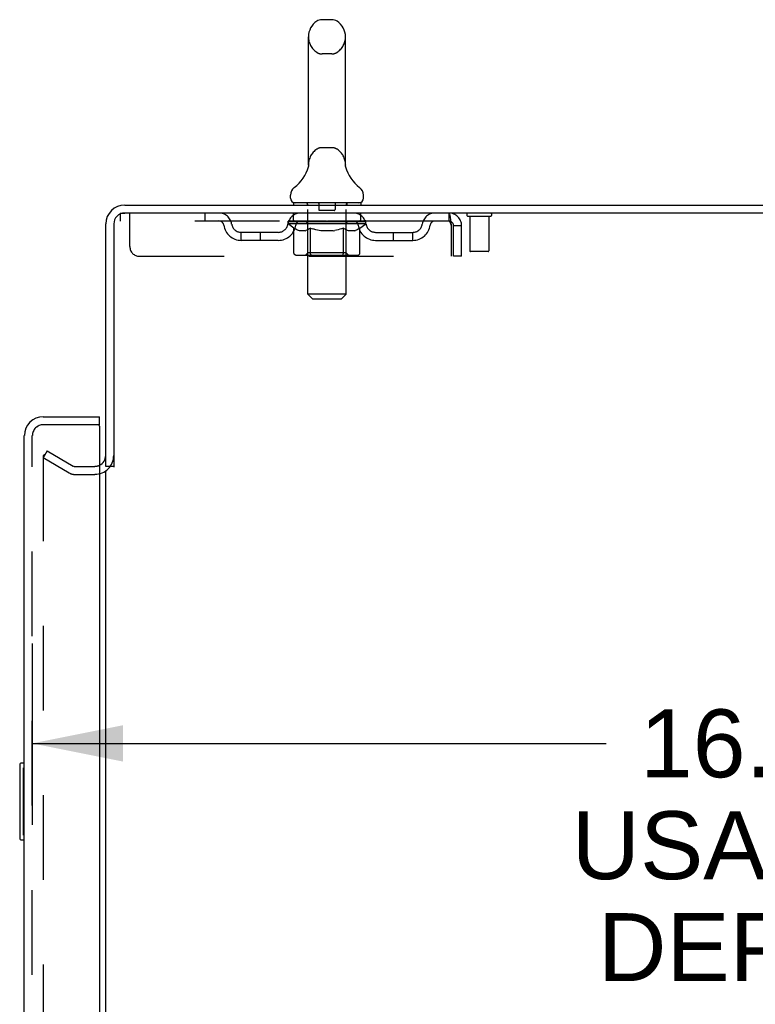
# Model space of a CAD drawing. Header units: inches. Extents: x 0 to 200, y 0 to 129.
# Tile 94 of 98: x 116 to 125, y 72 to 85. Entities that reach past the tile are written whole.
import ezdxf

# ---------------------------------------------------------------- set-up
doc = ezdxf.new("R2010")
doc.units = ezdxf.units.IN
doc.header["$LTSCALE"] = 11
doc.header["$MEASUREMENT"] = 0
doc.linetypes.add('HIDDEN', pattern=[0.2, 0.1, -0.1])
doc.layers.get('0').update_dxf_attribs({"linetype": 'CONTINUOUS'})
for name, color, linetype in [('DEFAULT_2', 8, 'HIDDEN'), ('DIMENSIONS', 7, 'CONTINUOUS'), ('DOOR_ASSEMBLY', 7, 'CONTINUOUS')]:
    doc.layers.add(name, color=color, linetype=linetype)
doc.styles.get("Standard").update_dxf_attribs({"font": 'arial.ttf'})
doc.dimstyles.new('DIMSTYLE_1', dxfattribs={"dimtxt": 0.882353, "dimasz": 1.176471, "dimexe": 0.09, "dimexo": 0.07, "dimgap": 0.0375, "dimtad": 0, "dimtih": 1, "dimtoh": 1, "dimzin": 4, "dimdsep": 46, "dimtxsty": 'Standard', "dimblk": '_FILLED', "dimblk1": '_FILLED', "dimblk2": '_FILLED', "dimcen": 0.09, "dimadec": 3, "dimazin": 1, "dimtfac": 1, "dimtdec": 3, "dimtofl": 0, "dimtmove": 0, "dimatfit": 3, "dimldrblk": '_FILLED', "dimfxl": 0, "dimtolj": 1, "dimtzin": 4, "dimarcsym": 0})

# ---------------------------------------------------------------- blocks, each defined once
blk = doc.blocks.new('_FILLED')
at = {"color": 0, "linetype": 'ByBlock'}
blk.add_solid([(0, 0), (-1, 0.2), (-1, -0.2)], dxfattribs=at)
blk = doc.blocks.new('*D2')
at = {"layer": 'DIMENSIONS', "color": 2, "linetype": 'Continuous'}
for p, q in [((116.007, 77.094), (116.007, 74.739)), ((132.632, 77.094), (132.632, 74.739)), ((116.007, 75.797), (123.464, 75.797)), ((132.632, 75.797), (127.429, 75.797))]:
    blk.add_line(p, q, dxfattribs=at)
at = {"layer": 'DIMENSIONS', "color": 2, "linetype": 'Continuous', "xscale": 1.1764705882, "yscale": 1.1764705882, "zscale": 1.1764705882, "rotation": 180}
blk.add_blockref('_FILLED', (116.007, 75.797), dxfattribs=at)
at = {"layer": 'DIMENSIONS', "color": 2, "linetype": 'Continuous', "xscale": 1.1764705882, "yscale": 1.1764705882, "zscale": 1.1764705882}
blk.add_blockref('_FILLED', (132.632, 75.797), dxfattribs=at)
at = {"layer": 'DIMENSIONS', "color": 2, "linetype": 'Continuous', "insert": (125.446, 76.239), "char_height": 0.8824, "width": 4.85458, "attachment_point": 2, "line_spacing_factor": 0.9}
blk.add_mtext('16.63\\PUSABLE\\PDEPTH', dxfattribs=at)

msp = doc.modelspace()

# ---------------------------------------------------------------- linework, layer by layer
at = {"color": 7, "linetype": 'Continuous'}
for p, q in [((119.9, 85.2), (119.772, 85.2)), ((119.595, 83.315), (119.595, 84.978)), ((120.078, 83.315), (120.078, 84.978)), ((119.593, 83.285), (119.592, 83.284)), ((119.592, 83.284), (119.592, 83.283)), ((119.592, 83.284), (119.592, 83.283)), ((119.594, 83.291), (119.593, 83.29)), ((119.594, 83.29), (119.593, 83.289)), ((119.593, 83.29), (119.593, 83.289)), ((119.593, 83.289), (119.593, 83.289)), ((119.593, 83.289), (119.593, 83.288)), ((119.593, 83.288), (119.593, 83.287)), ((119.593, 83.288), (119.593, 83.287)), ((119.593, 83.287), (119.593, 83.285)), ((119.593, 83.287), (119.593, 83.286)), ((119.593, 83.286), (119.593, 83.285)), ((119.595, 83.302), (119.594, 83.3)), ((119.594, 83.301), (119.594, 83.3)), ((119.594, 83.3), (119.594, 83.299)), ((119.594, 83.3), (119.594, 83.298)), ((119.594, 83.299), (119.594, 83.298)), ((119.594, 83.298), (119.594, 83.297)), ((119.594, 83.298), (119.594, 83.297)), ((119.594, 83.297), (119.594, 83.296)), ((119.594, 83.296), (119.594, 83.295)), ((119.594, 83.296), (119.594, 83.296)), ((119.594, 83.295), (119.594, 83.294)), ((119.594, 83.294), (119.594, 83.294)), ((119.594, 83.294), (119.594, 83.293)), ((119.594, 83.293), (119.594, 83.292)), ((119.594, 83.293), (119.594, 83.292)), ((119.594, 83.292), (119.594, 83.291)), ((119.594, 83.292), (119.594, 83.291)), ((119.595, 83.31), (119.595, 83.315)), ((119.595, 83.31), (119.595, 83.309)), ((119.595, 83.309), (119.595, 83.308)), ((119.595, 83.309), (119.595, 83.308)), ((119.595, 83.308), (119.595, 83.307)), ((119.595, 83.307), (119.595, 83.307)), ((119.595, 83.306), (119.595, 83.306)), ((119.595, 83.305), (119.595, 83.304)), ((119.595, 83.304), (119.595, 83.304)), ((119.595, 83.304), (119.595, 83.303)), ((119.595, 83.303), (119.595, 83.302)), ((119.595, 83.302), (119.595, 83.301)), ((120.078, 83.315), (120.078, 83.31)), ((120.078, 83.309), (120.078, 83.31)), ((120.078, 83.31), (120.078, 83.31)), ((120.078, 83.303), (120.078, 83.304)), ((120.078, 83.302), (120.078, 83.303)), ((120.078, 83.301), (120.078, 83.302)), ((120.078, 83.302), (120.078, 83.302)), ((120.078, 83.3), (120.078, 83.301)), ((120.078, 83.301), (120.078, 83.301)), ((120.078, 83.299), (120.078, 83.3)), ((120.078, 83.298), (120.078, 83.299)), ((120.078, 83.299), (120.078, 83.299)), ((120.078, 83.297), (120.078, 83.298)), ((120.078, 83.298), (120.078, 83.298)), ((120.078, 83.296), (120.078, 83.297)), ((120.078, 83.297), (120.078, 83.297)), ((120.078, 83.294), (120.078, 83.296)), ((120.078, 83.295), (120.078, 83.296)), ((120.078, 83.294), (120.078, 83.295)), ((120.078, 83.293), (120.078, 83.294)), ((120.078, 83.293), (120.078, 83.294)), ((120.078, 83.292), (120.078, 83.293)), ((120.079, 83.291), (120.078, 83.292)), ((120.079, 83.291), (120.078, 83.292)), ((120.079, 83.29), (120.079, 83.291)), ((120.079, 83.289), (120.079, 83.29)), ((120.079, 83.288), (120.079, 83.289)), ((120.079, 83.288), (120.079, 83.289)), ((120.079, 83.287), (120.079, 83.288)), ((120.079, 83.286), (120.079, 83.287)), ((120.079, 83.285), (120.079, 83.286)), ((120.08, 83.284), (120.079, 83.285)), ((120.08, 83.284), (120.08, 83.285)), ((120.08, 83.283), (120.08, 83.284)), ((119.589, 83.27), (119.589, 83.27)), ((120.083, 83.27), (120.083, 83.271)), ((119.361, 82.882), (119.361, 82.92)), ((120.311, 82.882), (120.311, 82.92)), ((119.399, 82.822), (119.399, 82.792)), ((120.274, 82.822), (119.399, 82.822)), ((120.274, 82.822), (120.274, 82.792)), ((117.065, 79.396), (116.961, 79.396))]:
    msp.add_line(p, q, dxfattribs=at)
at = {"color": 3, "linetype": 'Continuous'}
for p, q in [((117.208, 82.792), (134.909, 82.792)), ((134.871, 82.688), (117.208, 82.688)), ((116.961, 79.396), (116.961, 82.546)), ((117.065, 82.546), (117.065, 79.385)), ((116.961, 18.24), (116.961, 79.344))]:
    msp.add_line(p, q, dxfattribs=at)
at = {"color": 7, "linetype": 'Continuous'}
for points in [[(119.595, 83.307), (119.595, 83.306), (119.595, 83.305)], [(120.078, 83.304), (120.078, 83.305), (120.078, 83.306), (120.078, 83.306), (120.078, 83.307), (120.078, 83.308), (120.078, 83.308), (120.078, 83.309)], [(120.078, 83.306), (120.078, 83.306), (120.078, 83.307), (120.078, 83.308), (120.078, 83.308), (120.078, 83.309)], [(120.078, 83.304), (120.078, 83.304), (120.078, 83.305)]]:
    msp.add_lwpolyline(points, dxfattribs=at)
for centre, radius, start, end in [((119.836, 84.978), 0.241, 123.1848, 180), ((119.772, 85.075), 0.125, 90, 123.1848), ((119.9, 85.075), 0.125, 56.8152, 90), ((119.836, 84.978), 0.241, 0, 56.8152), ((119.112, 83.421), 0.5, 306.7414, 344.6791), ((120.56, 83.421), 0.5, 195.3209, 233.2586), ((119.486, 82.92), 0.125, 126.7414, 180), ((120.186, 82.92), 0.125, 0, 53.2586), ((119.421, 82.882), 0.06, 180, 270), ((120.251, 82.882), 0.06, 270, 360)]:
    msp.add_arc(centre, radius, start, end, dxfattribs=at)
at = {"color": 3, "linetype": 'Continuous'}
for centre, radius, start, end in [((117.208, 82.546), 0.246, 90, 180), ((117.208, 82.546), 0.142, 90, 180), ((116.819, 79.539), 0.142, 296.4703, 360)]:
    msp.add_arc(centre, radius, start, end, dxfattribs=at)
at = {"layer": 'DEFAULT_2', "color": 8, "linetype": 'HIDDEN'}
for p, q in [((119.9, 84.755), (119.772, 84.755)), ((119.9, 83.537), (119.772, 83.537)), ((119.589, 83.271), (119.589, 83.27)), ((119.589, 83.27), (119.589, 83.27)), ((119.589, 83.27), (119.589, 83.27)), ((119.589, 83.27), (119.589, 83.27)), ((119.589, 83.27), (119.589, 83.27)), ((120.083, 83.27), (120.083, 83.27)), ((119.579, 82.822), (119.579, 82.792)), ((119.587, 81.632), (119.587, 82.792)), ((119.731, 82.812), (119.731, 82.732)), ((119.941, 82.812), (119.941, 82.732)), ((120.085, 81.632), (120.085, 82.792)), ((120.094, 82.822), (120.094, 82.792)), ((117.149, 82.688), (117.149, 82.584)), ((117.149, 82.688), (117.208, 82.688)), ((117.274, 82.251), (117.274, 82.688)), ((118.249, 82.688), (118.249, 82.584)), ((119.399, 82.584), (119.399, 82.688)), ((119.931, 82.722), (119.741, 82.722)), ((120.274, 82.584), (120.274, 82.688)), ((121.419, 82.688), (121.419, 82.584)), ((121.421, 82.687), (121.419, 82.688)), ((121.957, 82.645), (121.673, 82.645)), ((121.691, 82.645), (121.691, 82.198)), ((121.939, 82.645), (121.939, 82.198)), ((121.419, 82.584), (117.149, 82.584)), ((119.33, 82.547), (119.33, 82.579)), ((119.33, 82.579), (119.575, 82.579)), ((119.407, 82.492), (119.33, 82.547)), ((120.342, 82.547), (119.33, 82.547)), ((119.331, 82.579), (119.331, 82.582)), ((119.427, 82.581), (119.331, 82.582)), ((119.338, 82.579), (119.338, 82.584)), ((119.345, 82.576), (119.345, 82.579)), ((119.345, 82.576), (120.328, 82.576)), ((119.352, 82.576), (119.352, 82.579)), ((119.352, 82.576), (119.352, 82.579)), ((119.36, 82.579), (119.36, 82.584)), ((119.373, 82.576), (119.373, 82.579)), ((119.375, 82.576), (119.375, 82.579)), ((119.398, 82.579), (119.398, 82.584)), ((119.409, 82.576), (119.409, 82.579)), ((119.411, 82.576), (119.411, 82.579)), ((119.427, 82.579), (119.427, 82.581)), ((119.448, 82.579), (119.448, 82.584)), ((119.449, 82.576), (119.449, 82.579)), ((119.45, 82.576), (119.45, 82.579)), ((119.452, 82.576), (119.452, 82.579)), ((119.458, 82.576), (119.458, 82.579)), ((119.458, 82.576), (119.458, 82.579)), ((119.461, 82.576), (119.461, 82.579)), ((119.464, 82.576), (119.464, 82.579)), ((119.467, 82.576), (119.467, 82.579)), ((119.478, 82.576), (119.478, 82.579)), ((119.493, 82.576), (119.493, 82.581)), ((119.493, 82.576), (119.493, 82.579)), ((119.51, 82.576), (119.51, 82.579)), ((119.51, 82.576), (119.51, 82.579)), ((119.511, 82.579), (119.511, 82.584)), ((119.518, 82.576), (119.518, 82.579)), ((119.522, 82.576), (119.522, 82.579)), ((119.529, 82.576), (119.529, 82.579)), ((119.538, 82.576), (119.538, 82.582)), ((119.551, 82.576), (119.551, 82.579)), ((119.553, 82.576), (119.553, 82.579)), ((119.575, 82.576), (119.575, 82.579)), ((119.628, 82.579), (119.579, 82.579)), ((119.583, 82.579), (119.583, 82.584)), ((119.586, 82.17), (119.586, 82.544)), ((119.588, 82.576), (119.588, 82.579)), ((119.592, 82.576), (119.592, 82.579)), ((119.597, 82.576), (119.597, 82.583)), ((119.6, 82.576), (119.6, 82.579)), ((119.609, 82.576), (119.609, 82.579)), ((119.628, 82.576), (119.628, 82.579)), ((119.688, 82.579), (119.641, 82.579)), ((119.657, 82.576), (119.657, 82.579)), ((119.663, 82.579), (119.663, 82.584)), ((119.666, 82.576), (119.666, 82.579)), ((119.668, 82.576), (119.668, 82.583)), ((119.67, 82.576), (119.67, 82.579)), ((119.676, 82.576), (119.676, 82.579)), ((119.688, 82.576), (119.688, 82.579)), ((119.753, 82.579), (119.709, 82.579)), ((119.719, 82.576), (119.719, 82.579)), ((119.745, 82.579), (119.836, 82.584)), ((119.748, 82.579), (119.748, 82.584)), ((119.749, 82.584), (119.748, 82.584)), ((119.749, 82.579), (119.749, 82.584)), ((119.749, 82.576), (119.749, 82.579)), ((119.752, 82.576), (119.752, 82.579)), ((119.753, 82.576), (119.753, 82.579)), ((119.753, 82.576), (119.753, 82.579)), ((119.819, 82.579), (119.781, 82.579)), ((119.785, 82.576), (119.785, 82.579)), ((119.819, 82.576), (119.819, 82.579)), ((119.834, 82.579), (119.834, 82.579)), ((119.834, 82.576), (119.834, 82.579)), ((119.834, 82.576), (119.834, 82.579)), ((119.836, 82.579), (119.836, 82.584)), ((119.836, 82.584), (119.928, 82.579)), ((119.838, 82.576), (119.838, 82.579)), ((119.838, 82.576), (119.838, 82.579)), ((119.838, 82.579), (119.838, 82.579)), ((119.853, 82.576), (119.853, 82.579)), ((119.853, 82.579), (119.891, 82.579)), ((119.887, 82.576), (119.887, 82.579)), ((119.919, 82.576), (119.919, 82.579)), ((119.92, 82.576), (119.92, 82.579)), ((119.92, 82.576), (119.92, 82.579)), ((119.92, 82.579), (119.963, 82.579)), ((119.924, 82.579), (119.924, 82.584)), ((119.924, 82.579), (119.924, 82.584)), ((119.924, 82.584), (119.924, 82.584)), ((119.924, 82.576), (119.924, 82.579)), ((119.953, 82.576), (119.953, 82.579)), ((119.984, 82.576), (119.984, 82.579)), ((119.984, 82.579), (120.031, 82.579)), ((119.996, 82.576), (119.996, 82.579)), ((120.002, 82.576), (120.002, 82.579)), ((120.004, 82.576), (120.004, 82.583)), ((120.006, 82.576), (120.006, 82.579)), ((120.009, 82.579), (120.009, 82.584)), ((120.015, 82.576), (120.015, 82.579)), ((120.044, 82.576), (120.044, 82.579)), ((120.044, 82.579), (120.093, 82.579)), ((120.063, 82.576), (120.063, 82.579)), ((120.072, 82.576), (120.072, 82.579)), ((120.075, 82.576), (120.075, 82.583)), ((120.08, 82.576), (120.08, 82.579)), ((120.084, 82.576), (120.084, 82.579)), ((120.086, 82.17), (120.086, 82.544)), ((120.089, 82.579), (120.089, 82.584)), ((120.097, 82.576), (120.097, 82.579)), ((120.097, 82.579), (120.258, 82.579)), ((120.119, 82.576), (120.119, 82.579)), ((120.122, 82.576), (120.122, 82.579)), ((120.134, 82.576), (120.134, 82.582)), ((120.143, 82.576), (120.143, 82.579)), ((120.15, 82.576), (120.15, 82.579)), ((120.154, 82.576), (120.154, 82.579)), ((120.161, 82.579), (120.161, 82.584)), ((120.163, 82.576), (120.163, 82.579)), ((120.163, 82.576), (120.163, 82.579)), ((120.179, 82.576), (120.179, 82.581)), ((120.179, 82.576), (120.179, 82.579)), ((120.194, 82.576), (120.194, 82.579)), ((120.205, 82.576), (120.205, 82.579)), ((120.209, 82.576), (120.209, 82.579)), ((120.211, 82.576), (120.211, 82.579)), ((120.214, 82.576), (120.214, 82.579)), ((120.214, 82.576), (120.214, 82.579)), ((120.22, 82.576), (120.22, 82.579)), ((120.222, 82.576), (120.222, 82.579)), ((120.223, 82.576), (120.223, 82.579)), ((120.224, 82.579), (120.224, 82.584)), ((120.261, 82.576), (120.261, 82.579)), ((120.263, 82.576), (120.263, 82.579)), ((120.263, 82.491), (120.342, 82.547)), ((120.274, 82.579), (120.274, 82.584)), ((120.297, 82.576), (120.297, 82.579)), ((120.299, 82.576), (120.299, 82.579)), ((120.312, 82.579), (120.312, 82.584)), ((120.32, 82.576), (120.32, 82.579)), ((120.321, 82.576), (120.321, 82.579)), ((120.328, 82.576), (120.328, 82.579)), ((120.335, 82.579), (120.335, 82.584)), ((120.342, 82.547), (120.342, 82.584)), ((121.452, 82.521), (121.452, 82.126)), ((121.482, 82.126), (121.482, 82.521)), ((121.586, 82.521), (121.482, 82.521)), ((121.586, 82.126), (121.586, 82.521)), ((118.722, 82.333), (118.722, 82.437)), ((119.204, 82.437), (118.722, 82.437)), ((118.972, 82.333), (118.972, 82.437)), ((119.407, 82.167), (119.407, 82.492)), ((119.407, 82.492), (119.419, 82.484)), ((119.431, 82.477), (119.419, 82.485)), ((119.443, 82.471), (119.431, 82.477)), ((119.454, 82.466), (119.443, 82.471)), ((119.466, 82.461), (119.454, 82.466)), ((119.477, 82.458), (119.466, 82.461)), ((119.552, 82.458), (119.477, 82.458)), ((119.552, 82.458), (119.563, 82.461)), ((119.575, 82.466), (119.563, 82.461)), ((119.586, 82.471), (119.575, 82.466)), ((119.598, 82.477), (119.586, 82.471)), ((119.609, 82.484), (119.598, 82.477)), ((119.621, 82.492), (119.609, 82.484)), ((119.621, 82.167), (119.621, 82.492)), ((119.621, 82.492), (119.645, 82.484)), ((119.668, 82.477), (119.644, 82.484)), ((119.69, 82.471), (119.667, 82.477)), ((119.713, 82.466), (119.69, 82.471)), ((119.735, 82.461), (119.712, 82.466)), ((119.757, 82.458), (119.735, 82.461)), ((119.915, 82.458), (119.757, 82.458)), ((119.915, 82.458), (119.937, 82.461)), ((119.959, 82.466), (119.937, 82.461)), ((119.981, 82.471), (119.959, 82.466)), ((120.004, 82.477), (119.981, 82.471)), ((120.026, 82.484), (120.003, 82.477)), ((120.049, 82.491), (120.026, 82.484)), ((120.049, 82.167), (120.049, 82.491)), ((120.049, 82.491), (120.06, 82.484)), ((120.071, 82.477), (120.06, 82.484)), ((120.082, 82.471), (120.071, 82.477)), ((120.093, 82.466), (120.082, 82.471)), ((120.104, 82.461), (120.093, 82.466)), ((120.115, 82.458), (120.104, 82.461)), ((120.198, 82.458), (120.115, 82.458)), ((120.198, 82.458), (120.208, 82.461)), ((120.219, 82.466), (120.208, 82.461)), ((120.23, 82.471), (120.219, 82.466)), ((120.241, 82.477), (120.23, 82.471)), ((120.252, 82.484), (120.241, 82.477)), ((120.263, 82.491), (120.252, 82.484)), ((120.263, 82.167), (120.263, 82.491)), ((120.468, 82.437), (120.951, 82.437)), ((120.701, 82.333), (120.701, 82.437)), ((120.951, 82.333), (120.951, 82.437)), ((119.204, 82.333), (118.722, 82.333)), ((120.468, 82.333), (120.951, 82.333)), ((120.229, 82.138), (119.442, 82.138)), ((119.586, 82.17), (119.554, 82.138)), ((120.086, 82.17), (119.586, 82.17)), ((120.032, 82.138), (120.034, 82.138)), ((120.038, 82.14), (120.04, 82.141)), ((120.04, 82.141), (120.042, 82.143)), ((120.086, 82.17), (120.118, 82.138)), ((121.929, 82.188), (121.701, 82.188)), ((117.399, 82.126), (121.452, 82.126)), ((121.586, 82.126), (121.482, 82.126)), ((119.647, 81.572), (119.587, 81.632)), ((120.085, 81.632), (119.587, 81.632)), ((120.025, 81.572), (120.085, 81.632)), ((119.647, 81.572), (120.025, 81.572)), ((116.201, 79.597), (116.149, 79.507)), ((116.201, 79.597), (116.54, 79.4)), ((116.149, 79.526), (116.149, 18.058)), ((116.488, 79.31), (116.149, 79.507)), ((116.557, 79.396), (116.819, 79.396)), ((116.557, 79.292), (116.819, 79.292))]:
    msp.add_line(p, q, dxfattribs=at)
for points in [[(121.421, 82.687), (121.424, 82.684), (121.426, 82.679), (121.429, 82.672), (121.431, 82.662), (121.433, 82.652), (121.436, 82.639), (121.438, 82.625), (121.44, 82.61), (121.443, 82.594), (121.445, 82.576), (121.447, 82.558), (121.45, 82.54), (121.452, 82.521)], [(121.429, 82.578), (121.426, 82.581), (121.424, 82.582), (121.421, 82.584), (121.419, 82.584)], [(121.429, 82.578), (121.431, 82.574), (121.433, 82.57), (121.436, 82.566), (121.438, 82.56), (121.44, 82.555), (121.443, 82.548), (121.445, 82.542), (121.447, 82.535), (121.45, 82.528), (121.452, 82.521)], [(119.442, 82.138), (119.437, 82.138), (119.433, 82.139), (119.429, 82.14), (119.425, 82.141), (119.422, 82.143), (119.418, 82.146), (119.415, 82.148), (119.413, 82.152), (119.41, 82.155), (119.409, 82.159), (119.408, 82.163), (119.407, 82.167)], [(119.638, 82.138), (119.636, 82.138), (119.634, 82.139), (119.632, 82.14), (119.63, 82.141), (119.628, 82.143), (119.627, 82.146), (119.625, 82.148), (119.624, 82.152), (119.623, 82.155), (119.622, 82.159), (119.621, 82.163), (119.621, 82.167)], [(120.034, 82.138), (120.036, 82.139), (120.038, 82.14)], [(120.042, 82.143), (120.044, 82.146), (120.045, 82.148), (120.046, 82.152), (120.048, 82.155)], [(120.044, 82.146), (120.045, 82.148), (120.046, 82.152)], [(120.048, 82.155), (120.048, 82.159), (120.049, 82.163), (120.049, 82.167)], [(120.048, 82.159), (120.049, 82.163), (120.049, 82.167)], [(120.229, 82.138), (120.233, 82.138), (120.237, 82.139), (120.241, 82.14), (120.245, 82.141), (120.249, 82.143), (120.252, 82.146), (120.255, 82.148), (120.258, 82.152), (120.26, 82.155), (120.262, 82.159), (120.263, 82.163), (120.263, 82.167)], [(116.166, 79.546), (116.164, 79.546), (116.162, 79.546), (116.16, 79.545), (116.159, 79.545), (116.157, 79.544), (116.155, 79.542), (116.154, 79.541), (116.152, 79.539), (116.151, 79.537), (116.15, 79.535), (116.15, 79.533), (116.149, 79.531), (116.149, 79.529), (116.149, 79.526)], [(116.174, 79.544), (116.172, 79.545), (116.17, 79.546), (116.168, 79.546), (116.166, 79.546), (116.166, 79.546)]]:
    msp.add_lwpolyline(points, dxfattribs=at)
for centre, radius, start, end in [((119.836, 84.978), 0.241, 180, 236.8152), ((119.836, 84.978), 0.241, 303.1848, 360), ((119.772, 84.88), 0.125, 236.8152, 270), ((119.9, 84.88), 0.125, 270, 303.1848), ((119.836, 83.315), 0.241, 123.1848, 180), ((119.772, 83.412), 0.125, 90, 123.1848), ((119.9, 83.412), 0.125, 56.8152, 90), ((119.836, 83.315), 0.241, 0, 56.8152), ((119.557, 82.792), 0.03, 0, 90), ((119.721, 82.812), 0.01, 0, 90), ((119.951, 82.812), 0.01, 90, 180), ((120.115, 82.792), 0.03, 90, 180), ((118.432, 82.521), 0.167, 8.0716, 90), ((119.494, 82.521), 0.167, 90, 171.9284), ((119.741, 82.732), 0.01, 180, 270), ((119.931, 82.732), 0.01, 270, 360), ((120.179, 82.521), 0.167, 8.0716, 90), ((121.24, 82.521), 0.167, 90, 171.9284), ((121.419, 82.521), 0.167, 0, 90), ((121.673, 82.667), 0.0215, 90, 270), ((121.957, 82.667), 0.0215, 270, 90), ((118.433, 82.522), 0.0625, 7.9863, 90), ((118.722, 82.562), 0.229, 187.9863, 270), ((118.722, 82.562), 0.125, 188.0716, 270), ((119.204, 82.562), 0.125, 270, 351.9284), ((119.204, 82.562), 0.229, 270, 352.0137), ((119.493, 82.522), 0.0625, 90, 172.0137), ((119.554, 82.544), 0.0318, 0, 90), ((120.118, 82.544), 0.0318, 90, 180), ((120.179, 82.522), 0.0625, 7.9863, 90), ((120.468, 82.562), 0.229, 187.9863, 270), ((120.468, 82.562), 0.125, 188.0716, 270), ((120.951, 82.562), 0.125, 270, 351.9284), ((120.951, 82.562), 0.229, 270, 352.0137), ((121.239, 82.522), 0.0625, 90, 172.0137), ((121.419, 82.521), 0.063, 0, 90), ((117.399, 82.251), 0.125, 180, 270), ((121.701, 82.198), 0.01, 180, 270), ((121.929, 82.198), 0.01, 270, 360), ((116.819, 79.539), 0.246, 270, 360), ((116.557, 79.429), 0.033, 240, 270), ((116.819, 79.539), 0.142, 270, 296.4703), ((116.557, 79.429), 0.137, 240, 270)]:
    msp.add_arc(centre, radius, start, end, dxfattribs=at)
for centre, major_axis, ratio, start_param, end_param in [((119.836, 82.584), (0.506, 0.005), 0.05963, 9.249616, 9.431313), ((119.836, 82.584), (0.506, 0), 0.060556, -3.083241, -2.96706), ((119.295, 82.575), (0.158, 0.002), 0.05963, 0.25549, 1.295341), ((119.836, 82.584), (0.506, 0.011), 0.05688, 2.791345, 2.965878), ((119.349, 82.575), (0.158, -0.002), 0.05963, 0.605815, 1.645666), ((119.836, 82.584), (0.506, -0.005), 0.05963, -2.96643, -2.791898), ((119.295, 82.569), (0.158, 0.003), 0.05688, 1.20151, 1.294789), ((119.349, 82.569), (0.158, 0), 0.060556, 1.551758, 1.645036), ((119.314, 82.569), (0.158, 0.002), 0.05963, 1.170259, 1.376596), ((119.35, 82.571), (0.131, 0.001), 0.05963, 1.065228, 1.614276), ((119.381, 82.571), (0.131, 0), 0.060556, 1.240391, 1.789438), ((119.335, 82.571), (0.131, 0.003), 0.05688, 0.890143, 1.43919), ((119.292, 82.575), (0.158, 0.003), 0.05688, 0.080405, 1.120256), ((119.836, 82.584), (0.506, 0.015), 0.052395, 2.616403, 2.790936), ((119.399, 82.575), (0.158, -0.003), 0.05688, 0.7809, 1.820751), ((119.836, 82.584), (0.506, -0.011), 0.05688, -2.791345, -2.616812), ((119.292, 82.569), (0.158, 0.005), 0.052395, 1.026568, 1.119847), ((119.399, 82.569), (0.158, -0.002), 0.05963, 1.72692, 1.820198), ((119.334, 82.571), (0.131, 0.004), 0.052395, 0.715201, 1.264248), ((119.425, 82.571), (0.131, -0.001), 0.05963, 1.415553, 1.9646), ((119.836, 82.584), (0.506, 0.02), 0.046319, 2.441654, 2.616187), ((119.463, 82.575), (0.158, -0.005), 0.052395, 0.955842, 1.995693), ((119.305, 82.575), (0.158, 0.005), 0.052395, -0.094537, 0.945314), ((119.836, 82.584), (0.506, -0.015), 0.052395, -2.616403, -2.44187), ((119.305, 82.569), (0.158, 0.006), 0.046319, 0.851819, 0.945098), ((119.463, 82.569), (0.158, -0.003), 0.05688, 1.902006, 1.995284), ((119.349, 82.571), (0.131, 0.005), 0.046319, 0.540452, 1.089499), ((119.482, 82.571), (0.131, -0.003), 0.05688, 1.590638, 2.139686), ((119.314, 82.575), (0.158, 0), 0.060556, 0.430652, 0.777569), ((119.836, 82.584), (0.506, 0.024), 0.038841, 2.267123, 2.441656), ((119.537, 82.575), (0.158, -0.006), 0.046319, 1.130591, 2.170442), ((119.335, 82.575), (0.158, 0.006), 0.046319, -0.269286, 0.770565), ((119.836, 82.584), (0.506, -0.02), 0.046319, -2.441654, -2.267121), ((119.335, 82.569), (0.158, 0.007), 0.038841, 0.677289, 0.770567), ((119.537, 82.569), (0.158, -0.005), 0.052395, 2.076947, 2.170226), ((119.378, 82.571), (0.131, 0.006), 0.038841, 0.365921, 0.914969), ((119.55, 82.571), (0.131, -0.004), 0.052395, 1.76558, 2.314627), ((119.836, 82.584), (0.506, 0.027), 0.030195, 2.09281, 2.267343), ((119.621, 82.575), (0.158, -0.007), 0.038841, 1.305122, 2.344973), ((119.38, 82.575), (0.158, 0.007), 0.038841, -0.443817, 0.596034), ((119.836, 82.584), (0.506, -0.024), 0.038841, -2.267123, -2.092591), ((119.38, 82.569), (0.158, 0.008), 0.030195, 0.502975, 0.596254), ((119.621, 82.569), (0.158, -0.006), 0.046319, 2.251696, 2.344975), ((119.422, 82.571), (0.131, 0.007), 0.030195, 0.191608, 0.740655), ((119.626, 82.571), (0.131, -0.005), 0.046319, 1.940329, 2.489376), ((119.439, 82.575), (0.158, 0.008), 0.030195, -0.61813, 0.421721), ((119.836, 82.584), (0.506, 0.029), 0.020645, 1.918687, 2.09322), ((119.712, 82.575), (0.158, -0.008), 0.030195, 1.479435, 2.519286), ((119.836, 82.584), (0.506, -0.027), 0.030195, -2.09281, -1.918277), ((119.439, 82.569), (0.158, 0.009), 0.020645, 0.328852, 0.422131), ((119.712, 82.569), (0.158, -0.007), 0.038841, 2.426227, 2.519505), ((119.478, 82.571), (0.131, 0.007), 0.020645, 0.017485, 0.566532), ((119.709, 82.571), (0.131, -0.006), 0.038841, 2.11486, 2.663907), ((119.509, 82.575), (0.158, 0.009), 0.020645, -0.792253, 0.247598), ((119.836, 82.584), (0.506, 0.03), 0.010478, 1.744704, 1.919237), ((119.806, 82.575), (0.158, -0.009), 0.020645, 1.653558, 2.693409), ((119.836, 82.584), (0.506, -0.029), 0.020645, -1.918687, -1.744154), ((119.509, 82.569), (0.158, 0.009), 0.010478, 0.154869, 0.248148), ((119.806, 82.569), (0.158, -0.008), 0.030195, 2.60054, 2.693819), ((119.545, 82.571), (0.131, 0.008), 0.010478, 6.126688, 6.675735), ((119.795, 82.571), (0.131, -0.007), 0.030195, 2.289173, 2.83822), ((119.59, 82.575), (0.158, 0.009), 0.010478, -0.966236, -0.000846), ((119.901, 82.575), (0.158, -0.009), 0.010478, 1.827541, 2.867392), ((119.836, 82.584), (0.506, -0.03), 0.010478, -1.744704, -1.570171), ((119.901, 82.569), (0.158, -0.009), 0.020645, 2.774664, 2.867942), ((119.883, 82.571), (0.131, -0.007), 0.020645, 2.463296, 3.012344), ((119.772, 82.575), (0.158, 0.009), 0.010478, 0.274201, 1.314052), ((119.703, 82.571), (0.131, 0.008), 0.010478, -0.000483, 0.504314), ((119.679, 82.569), (0.158, 0.009), 0.010478, 0.099668, 0.192946), ((119.836, 82.584), (0.506, 0.03), 0.010478, -1.571421, -1.396888), ((119.994, 82.569), (0.158, -0.009), 0.010478, 2.948646, 3.041925), ((119.969, 82.571), (0.131, -0.008), 0.010478, 2.637279, 3.142076), ((119.867, 82.575), (0.158, 0.009), 0.020645, 0.448184, 1.488034), ((119.789, 82.571), (0.131, 0.007), 0.020645, 0.129249, 0.678296), ((119.772, 82.569), (0.158, 0.009), 0.020645, 0.273651, 0.366929), ((119.836, 82.584), (0.506, 0.029), 0.020645, -1.397439, -1.222906), ((120.082, 82.575), (0.158, -0.009), 0.010478, -3.140747, -2.175357), ((119.836, 82.584), (0.506, -0.03), 0.010478, 1.222355, 1.396888), ((119.961, 82.575), (0.158, 0.008), 0.030195, 0.622307, 1.662158), ((119.877, 82.571), (0.131, 0.007), 0.030195, 0.303372, 0.852419), ((120.128, 82.571), (0.131, -0.008), 0.010478, 2.749043, 3.29809), ((120.163, 82.575), (0.158, -0.009), 0.020645, 2.893995, 3.933846), ((119.867, 82.569), (0.158, 0.008), 0.030195, 0.447774, 0.541052), ((120.163, 82.569), (0.158, -0.009), 0.010478, 2.893445, 2.986723), ((119.836, 82.584), (0.506, 0.027), 0.030195, -1.223315, -1.048783), ((120.051, 82.575), (0.158, 0.007), 0.038841, 0.79662, 1.836471), ((119.836, 82.584), (0.506, -0.029), 0.020645, 1.048373, 1.222906), ((119.964, 82.571), (0.131, 0.006), 0.038841, 0.477686, 1.026733), ((120.194, 82.571), (0.131, -0.007), 0.020645, 2.57506, 3.124108), ((120.234, 82.575), (0.158, -0.008), 0.030195, 2.719872, 3.759723), ((120.135, 82.575), (0.158, 0.006), 0.046319, 0.971151, 2.011002), ((119.961, 82.569), (0.158, 0.007), 0.038841, 0.622087, 0.715366), ((120.234, 82.569), (0.158, -0.009), 0.020645, 2.719462, 2.812741), ((119.836, 82.584), (0.506, 0.024), 0.038841, -1.049002, -0.874469), ((119.836, 82.584), (0.506, -0.027), 0.030195, 0.87425, 1.048783), ((120.046, 82.571), (0.131, 0.005), 0.046319, 0.652216, 1.201263), ((120.209, 82.575), (0.158, 0.005), 0.052395, 1.1459, 2.185751), ((120.251, 82.571), (0.131, -0.007), 0.030195, 2.400937, 2.949985), ((120.292, 82.575), (0.158, -0.007), 0.038841, 2.545558, 3.585409), ((120.123, 82.571), (0.131, 0.004), 0.052395, 0.826965, 1.376012), ((120.051, 82.569), (0.158, 0.006), 0.046319, 0.796618, 0.889896), ((120.292, 82.569), (0.158, -0.008), 0.030195, 2.545339, 2.638617), ((120.273, 82.575), (0.158, 0.003), 0.05688, 1.320842, 2.360692), ((119.836, 82.584), (0.506, 0.02), 0.046319, -0.874471, -0.699939), ((119.836, 82.584), (0.506, -0.024), 0.038841, 0.699936, 0.874469), ((120.337, 82.575), (0.158, -0.006), 0.046319, 2.371028, 3.410879), ((120.294, 82.571), (0.131, -0.006), 0.038841, 2.226624, 2.775671), ((120.323, 82.575), (0.158, 0.002), 0.05963, 1.495927, 2.535778), ((120.19, 82.571), (0.131, 0.003), 0.05688, 1.001907, 1.550954), ((120.367, 82.575), (0.158, -0.005), 0.052395, 2.196279, 3.23613), ((120.135, 82.569), (0.158, 0.005), 0.052395, 0.971367, 1.064645), ((120.323, 82.571), (0.131, -0.005), 0.046319, 2.052093, 2.601141), ((120.358, 82.575), (0.158, 0), 0.060556, 1.671089, 2.71094), ((120.337, 82.569), (0.158, -0.007), 0.038841, 2.371026, 2.464304), ((120.381, 82.575), (0.158, -0.003), 0.05688, 2.021337, 3.061188), ((119.836, 82.584), (0.506, 0.015), 0.052395, -0.699723, -0.52519), ((119.836, 82.584), (0.506, -0.02), 0.046319, 0.525406, 0.699939), ((120.378, 82.575), (0.158, -0.002), 0.05963, 1.846251, 2.886102), ((120.247, 82.571), (0.131, 0.001), 0.05963, 1.176993, 1.72604), ((120.338, 82.571), (0.131, -0.004), 0.052395, 1.877344, 2.426392), ((120.291, 82.571), (0.131, 0), 0.060556, 1.352155, 1.901202), ((120.338, 82.571), (0.131, -0.003), 0.05688, 1.702402, 2.25145), ((120.322, 82.571), (0.131, -0.001), 0.05963, 1.527317, 2.076364), ((120.209, 82.569), (0.158, 0.003), 0.05688, 1.146309, 1.239587), ((120.367, 82.569), (0.158, -0.006), 0.046319, 2.196495, 2.289773), ((119.836, 82.584), (0.506, 0.011), 0.05688, -0.524781, -0.350248), ((119.836, 82.584), (0.506, -0.015), 0.052395, 0.350657, 0.52519), ((120.273, 82.569), (0.158, 0.002), 0.05963, 1.321394, 1.414673), ((120.381, 82.569), (0.158, -0.005), 0.052395, 2.021746, 2.115024), ((119.836, 82.584), (0.506, 0.005), 0.05963, -0.349695, -0.175162), ((119.836, 82.584), (0.506, -0.011), 0.05688, 0.175715, 0.350248), ((120.323, 82.569), (0.158, 0), 0.060556, 1.496556, 1.589835), ((120.378, 82.569), (0.158, -0.003), 0.05688, 1.846804, 1.940083), ((120.358, 82.569), (0.158, -0.002), 0.05963, 1.671719, 1.764997), ((119.836, 82.584), (0.506, 0), 0.060556, -0.174533, 0), ((119.836, 82.584), (0.506, -0.005), 0.05963, 0.000629, 0.175162)]:
    msp.add_ellipse(centre, major_axis=major_axis, ratio=ratio, start_param=start_param, end_param=end_param, dxfattribs=at)
at = {"layer": 'DOOR_ASSEMBLY', "color": 3, "linetype": 'Continuous'}
for p, q in [((116.15, 80.042), (116.882, 80.042)), ((116.882, 79.918), (116.882, 17.666)), ((115.903, 17.789), (115.903, 79.796))]:
    msp.add_line(p, q, dxfattribs=at)
at = {"layer": 'DOOR_ASSEMBLY', "color": 7, "linetype": 'Continuous'}
for p, q in [((116.882, 79.938), (116.882, 80.042)), ((116.882, 79.938), (116.862, 79.938)), ((115.843, 75.527), (115.843, 74.557)), ((115.903, 75.542), (115.858, 75.542)), ((115.89, 75.442), (115.89, 74.642)), ((115.858, 74.542), (115.903, 74.542))]:
    msp.add_line(p, q, dxfattribs=at)
at = {"layer": 'DOOR_ASSEMBLY', "color": 8, "linetype": 'HIDDEN'}
for p, q in [((116.862, 79.938), (116.15, 79.938)), ((116.007, 17.789), (116.007, 79.796))]:
    msp.add_line(p, q, dxfattribs=at)
at = {"layer": 'DOOR_ASSEMBLY', "color": 7, "linetype": 'Continuous'}
for points in [[(115.888, 75.478), (115.889, 75.473), (115.889, 75.467), (115.889, 75.461), (115.89, 75.455), (115.89, 75.448), (115.89, 75.442)], [(115.89, 74.642), (115.89, 74.636), (115.89, 74.63), (115.889, 74.623), (115.889, 74.617), (115.889, 74.612), (115.888, 74.606)]]:
    msp.add_lwpolyline(points, dxfattribs=at)
at = {"layer": 'DOOR_ASSEMBLY', "color": 3, "linetype": 'Continuous'}
for centre, radius, start, end in [((116.15, 79.796), 0.246, 90, 180), ((116.862, 79.918), 0.02, 0, 90)]:
    msp.add_arc(centre, radius, start, end, dxfattribs=at)
at = {"layer": 'DOOR_ASSEMBLY', "color": 8, "linetype": 'HIDDEN'}
msp.add_arc((116.15, 79.796), 0.142, 90, 180, dxfattribs=at)
at = {"layer": 'DOOR_ASSEMBLY', "color": 7, "linetype": 'Continuous'}
for centre, radius, start, end in [((116.067, 79.652), 0.26, 87.3791, 90), ((115.858, 75.527), 0.015, 90, 180), ((115.888, 75.527), 0.015, 0, 90), ((115.858, 74.557), 0.015, 180, 270), ((115.888, 74.557), 0.015, 270, 360)]:
    msp.add_arc(centre, radius, start, end, dxfattribs=at)

# ---------------------------------------------------------------- dimensions: what is measured, and where the dimension line sits
at = {"layer": 'DIMENSIONS', "color": 2, "linetype": 'Continuous'}
dim = msp.add_linear_dim(base=(132.632094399, 75.79735853), p1=(116.007094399, 77.163514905), p2=(132.632094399, 77.163514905), text='<>\\PUSABLE\\PDEPTH', dimstyle='DIMSTYLE_1', dxfattribs=at)
dim.commit()
dim.dimension.update_dxf_attribs({"geometry": '*D2', "text_midpoint": (125.446376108, 74.473829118), "dimtype": 160})

doc.saveas('drawing.dxf')
